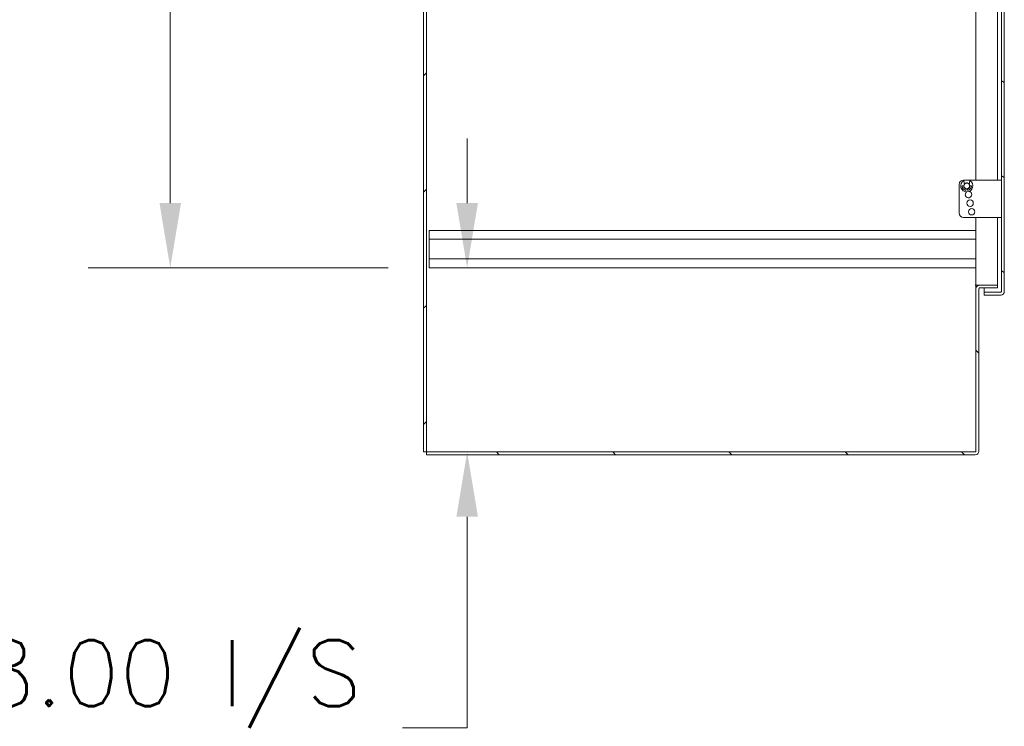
# Model space of a CAD drawing. Header units: inches. Extents: x 16 to 463, y 31 to 294.
# Tile 39 of 110: x 80 to 123, y 120 to 150. Entities that reach past the tile are written whole.
import ezdxf

# ---------------------------------------------------------------- set-up
doc = ezdxf.new("R2010")
doc.units = ezdxf.units.IN
doc.header["$LTSCALE"] = 28.571429
doc.header["$MEASUREMENT"] = 0
for name, color, linetype, lineweight in [('Dimension (ANSI)', 7, 'Continuous', 5), ('Hatch (ANSI)', 7, 'Continuous', 5), ('Visible (ANSI)', 7, 'Continuous', 5)]:
    doc.layers.add(name, color=color, linetype=linetype, lineweight=lineweight)
doc.styles.add('ROMANS', font='romans.shx')
doc.dimstyles.new('Default (ANSI)', dxfattribs={"dimscale": 28.571429, "dimtxt": 0.1, "dimasz": 0.098425, "dimexe": 0.125, "dimexo": 0.0625, "dimgap": 0.031496, "dimtad": 0, "dimtih": 1, "dimtoh": 1, "dimrnd": 1e-08, "dimzin": 0, "dimdsep": 46, "dimtxsty": 'ROMANS', "dimcen": 0.09, "dimdle": 0.393701, "dimclrd": 256, "dimclre": 256, "dimclrt": 256, "dimadec": 0, "dimazin": 0, "dimtfac": 1, "dimtofl": 0, "dimtmove": 0, "dimatfit": 3, "dimfxl": 1, "dimtolj": 1, "dimtzin": 0, "dimlwd": -1, "dimlwe": -1, "dimarcsym": 0})

# ---------------------------------------------------------------- blocks, each defined once
blk = doc.blocks.new('*D33')
at = {"layer": 'Defpoints', "color": 0, "transparency": 16777216}
for p in [(97.753, 139.666), (99.4, 139.666), (97.628, 131.666)]:
    blk.add_point(p, dxfattribs=at)
at = {"layer": 'Dimension (ANSI)', "transparency": 16777216}
for p, q in [((99.4, 142.478), (99.4, 145.29)), ((99.539, 139.666), (102.971, 139.666)), ((99.414, 131.666), (102.971, 131.666)), ((99.4, 128.854), (99.4, 119.678)), ((99.4, 119.678), (96.588, 119.678))]:
    blk.add_line(p, q, dxfattribs=at)
for points in [[(98.931, 142.478), (99.869, 142.478), (99.4, 139.666)], [(98.931, 128.854), (99.869, 128.854), (99.4, 131.666)]]:
    blk.add_solid(points, dxfattribs=at)
at = {"layer": 'Dimension (ANSI)', "transparency": 16777216, "insert": (86.504, 119.678), "char_height": 2.85714, "attachment_point": 5, "style": 'ROMANS'}
blk.add_mtext('\\A1;8.00 I/S\\PTYP.', dxfattribs=at)
blk = doc.blocks.new('*D34')
at = {"layer": 'Defpoints', "color": 0, "transparency": 16777216}
for p in [(86.504, 177.791), (97.753, 177.791), (97.753, 139.666)]:
    blk.add_point(p, dxfattribs=at)
at = {"layer": 'Dimension (ANSI)', "transparency": 16777216}
for p, q in [((95.967, 177.791), (82.933, 177.791)), ((86.504, 174.979), (86.504, 163.438)), ((86.504, 142.478), (86.504, 154.019)), ((95.967, 139.666), (82.933, 139.666))]:
    blk.add_line(p, q, dxfattribs=at)
for points in [[(86.036, 174.979), (86.973, 174.979), (86.504, 177.791)], [(86.036, 142.478), (86.973, 142.478), (86.504, 139.666)]]:
    blk.add_solid(points, dxfattribs=at)
at = {"layer": 'Dimension (ANSI)', "transparency": 16777216, "insert": (86.504, 158.729), "char_height": 2.8571, "attachment_point": 5, "style": 'ROMANS'}
blk.add_mtext('\\A1;38.12\\PTYP.', dxfattribs=at)

msp = doc.modelspace()

# ---------------------------------------------------------------- hatches: boundary and pattern name
at = {"layer": 'Hatch (ANSI)'}
h = msp.add_hatch(dxfattribs=at)
h.set_pattern_fill('ANSI31', color=256, scale=28.5714, style=0)
h.paths.add_polyline_path([(97.6278, 221.5411), (97.5028, 221.5411), (97.5028, 131.6661), (97.6278, 131.6661)])
h = msp.add_hatch(dxfattribs=at)
h.set_pattern_fill('ANSI31', color=256, scale=28.5714, angle=105, style=0)
edge = h.paths.add_edge_path()
edge.add_line((121.8574, 218.6036), (122.5761, 218.6036))
edge.add_ellipse((122.5761, 218.5724), major_axis=(0, 0.0312), ratio=1, start_angle=270, end_angle=360, ccw=False)
edge.add_line((122.6074, 218.5724), (122.6074, 138.6349))
edge.add_ellipse((122.5761, 138.6349), major_axis=(0.0313, 0), ratio=1, start_angle=270, end_angle=360, ccw=False)
edge.add_line((122.5761, 138.6036), (121.8574, 138.6036))
edge.add_line((121.8574, 138.6036), (121.8574, 138.4786))
edge.add_line((121.8574, 138.4786), (122.5761, 138.4786))
edge.add_ellipse((122.5761, 138.6349), major_axis=(0, -0.1563), ratio=1, start_angle=0, end_angle=90)
edge.add_line((122.7324, 138.6349), (122.7324, 218.5724))
edge.add_ellipse((122.5761, 218.5724), major_axis=(0.1562, 0), ratio=1, start_angle=0, end_angle=90)
edge.add_line((122.5761, 218.7286), (121.8574, 218.7286))
edge.add_line((121.8574, 218.7286), (121.8574, 218.6036))
h = msp.add_hatch(dxfattribs=at)
h.set_pattern_fill('ANSI31', color=256, scale=28.571, angle=90, style=0)
edge = h.paths.add_edge_path()
edge.add_line((121.6591, 138.7911), (122.4403, 138.7911))
edge.add_line((122.4403, 138.7911), (122.4403, 138.9161))
edge.add_line((122.4403, 138.9161), (121.6591, 138.9161))
edge.add_ellipse((121.6591, 138.7599), major_axis=(0, 0.1563), ratio=1, start_angle=0, end_angle=90)
edge.add_line((121.5028, 138.7599), (121.5028, 131.6974))
edge.add_ellipse((121.4716, 131.6974), major_axis=(0.0312, 0), ratio=1, start_angle=270, end_angle=360, ccw=False)
edge.add_line((121.4716, 131.6661), (97.6278, 131.6661))
edge.add_line((97.6278, 131.6661), (97.6278, 131.5411))
edge.add_line((97.6278, 131.5411), (121.4716, 131.5411))
edge.add_ellipse((121.4716, 131.6974), major_axis=(0, -0.1562), ratio=1, start_angle=0, end_angle=90)
edge.add_line((121.6278, 131.6974), (121.6278, 138.7599))
edge.add_ellipse((121.6591, 138.7599), major_axis=(-0.0313, 0), ratio=1, start_angle=270, end_angle=360, ccw=False)

# ---------------------------------------------------------------- linework, layer by layer
at = {"layer": 'Visible (ANSI)'}
for p, q in [((97.5028, 221.5411), (97.5028, 131.6661)), ((97.6278, 131.6661), (97.6278, 221.5411)), ((122.6074, 218.5724), (122.6074, 138.6349)), ((122.7324, 138.6349), (122.7324, 218.5724)), ((121.5028, 143.4806), (121.5028, 178.269)), ((122.4403, 177.0403), (122.4403, 143.4806)), ((120.7724, 143.2931), (120.7724, 142.0411)), ((122.5074, 143.4806), (120.9599, 143.4806)), ((120.9971, 143.2916), (120.9694, 143.4518)), ((121.2077, 143.2916), (121.2354, 143.4518)), ((122.5074, 143.4806), (122.6074, 143.4806)), ((120.9094, 143.2246), (120.9776, 143.2246)), ((121.0758, 143.0962), (121.0614, 143.0256)), ((121.129, 143.0962), (121.0758, 143.0962)), ((121.129, 143.0962), (121.1434, 143.0256)), ((121.2954, 143.2246), (121.2271, 143.2246)), ((122.5074, 141.8536), (120.9599, 141.8536)), ((121.5028, 138.9161), (121.5028, 141.8536)), ((122.4403, 141.8536), (122.4403, 138.9161)), ((122.6074, 141.8536), (122.5074, 141.8536)), ((97.7528, 141.2911), (121.5028, 141.2911)), ((97.7528, 140.9061), (97.7528, 141.2911)), ((97.7528, 140.9061), (97.7528, 140.0511)), ((97.7528, 140.9061), (121.5028, 140.9061)), ((97.7528, 140.0511), (121.5028, 140.0511)), ((97.7528, 139.6661), (97.7528, 140.0511)), ((97.7528, 139.6661), (121.5028, 139.6661)), ((121.4714, 138.9161), (121.4716, 138.9161)), ((121.4714, 138.9159), (121.4714, 138.9161)), ((121.5028, 138.9159), (121.4714, 138.9159)), ((121.5028, 138.9161), (121.4716, 138.9161)), ((121.5028, 138.9161), (121.6591, 138.9161)), ((121.5028, 138.9159), (121.5028, 138.7911)), ((121.5028, 138.7599), (121.5028, 138.7911)), ((121.5028, 138.7911), (121.506, 138.7911)), ((121.5028, 138.7599), (121.5028, 131.6974)), ((121.6278, 131.6974), (121.6278, 138.7599)), ((122.4403, 138.9161), (121.6591, 138.9161)), ((121.6591, 138.7911), (122.4403, 138.7911)), ((121.8574, 138.7911), (121.8574, 138.6043)), ((122.5761, 138.6043), (121.8574, 138.6043)), ((122.5761, 138.6036), (121.8574, 138.6036)), ((121.8574, 138.6036), (121.8574, 138.4786)), ((122.4403, 138.7911), (122.4403, 138.9161)), ((121.8574, 138.4786), (122.5761, 138.4786)), ((97.5028, 131.6661), (97.6278, 131.6661)), ((121.4716, 131.6661), (97.6278, 131.6661)), ((97.6278, 131.6661), (97.6278, 131.5411)), ((97.6278, 131.5411), (121.4716, 131.5411))]:
    msp.add_line(p, q, dxfattribs=at)
for centre, radius in [((121.1024, 143.2246), 0.1247), ((121.2474, 142.4746), 0.1383), ((121.3124, 142.0996), 0.1383)]:
    msp.add_circle(centre, radius, dxfattribs=at)
for centre, radius, start, end in [((120.9599, 143.2931), 0.1875, 90, 180), ((121.1024, 143.2246), 0.2633, 120.34364, 59.65636), ((121.1024, 143.2246), 0.1383, 38.29399, 141.70601), ((120.9094, 143.2146), 0.01, 90, 182.96618), ((121.1024, 143.2246), 0.2032, 182.96618, 258.35424), ((121.1024, 143.2246), 0.1383, 180, 258.31171), ((121.1769, 142.8496), 0.1383, 126.00664, 76.46627), ((121.1024, 143.2246), 0.1382, 281.68829, 0), ((121.1024, 143.2246), 0.2032, 281.64576, 357.03382), ((121.2954, 143.2146), 0.01, 357.03382, 90), ((120.9599, 142.0411), 0.1875, 180, 270), ((121.6591, 138.7599), 0.1563, 90, 180), ((121.6591, 138.7599), 0.0313, 90, 180), ((122.5761, 138.6349), 0.0313, 270, 0), ((122.5761, 138.6349), 0.1563, 270, 0), ((121.4716, 131.6974), 0.0312, 270, 0), ((121.4716, 131.6974), 0.1562, 270, 0)]:
    msp.add_arc(centre, radius, start, end, dxfattribs=at)
msp.add_open_spline([(122.6074, 138.6349), (122.6074, 138.6253), (122.5943, 138.6157), (122.5789, 138.606), (122.578, 138.6055), (122.577, 138.6049), (122.5761, 138.6043)], degree=3, knots=[0, 0, 0, 0, 1.4834748, 1.4834748, 1.4834748, 1.5707963, 1.5707963, 1.5707963, 1.5707963], dxfattribs=at)
msp.add_open_spline([(122.5761, 138.6043), (122.5799, 138.6048), (122.5837, 138.6053), (122.5874, 138.6058)], degree=3, dxfattribs=at)

# ---------------------------------------------------------------- dimensions: what is measured, and where the dimension line sits
at = {"layer": 'Dimension (ANSI)'}
for base, p1, p2, angle, text, picture, middle in [((86.504208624, 177.7911404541), (97.7528025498, 139.6661404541), (97.7528025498, 177.7911404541), 270, '<>\\PTYP.', '*D34', (86.504208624, 158.7286404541)), ((99.3999, 139.6661), (97.6278, 131.6661), (97.7528, 139.6661), 90, '<> I/S\\PTYP.', '*D33', (86.5042, 119.6778))]:
    dim = msp.add_linear_dim(base=base, p1=p1, p2=p2, angle=angle, text=text, dimstyle='Default (ANSI)', override={"dimdec": 2, "dimtp": 0, "dimtm": 0, "dimtdec": 2, "dimatfit": 1}, dxfattribs=at)
    dim.commit()
    dim.dimension.update_dxf_attribs({"geometry": picture, "text_midpoint": middle, "dimtype": 160})

doc.saveas('drawing.dxf')
